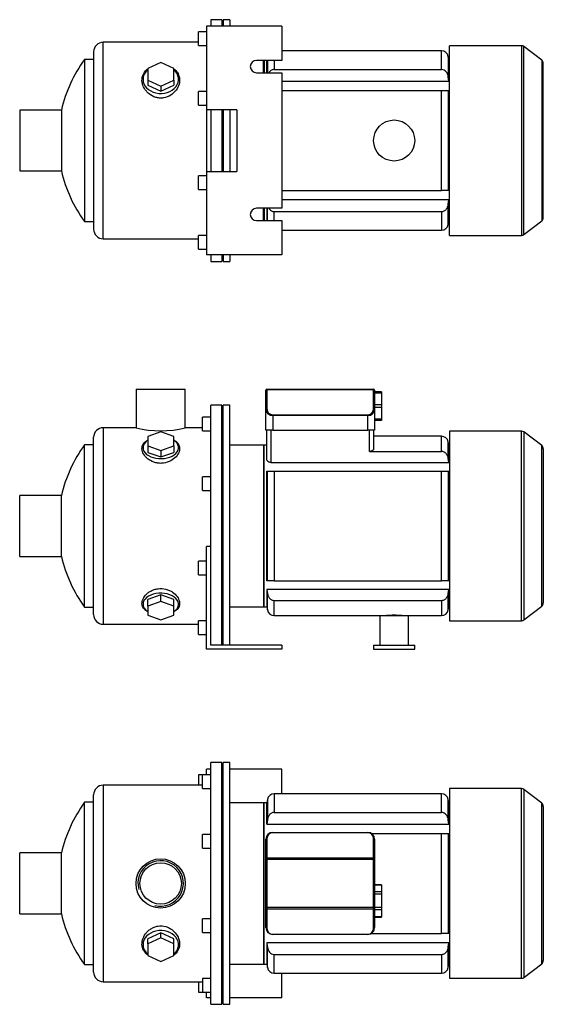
# Model space of a CAD drawing. Header units: millimetres. Extents: x 132 to 945, y 40 to 791.
# Tile 1 of 2: x 132 to 515, y 72 to 791. Entities that reach past the tile are written whole.
import ezdxf

# ---------------------------------------------------------------- set-up
doc = ezdxf.new("R2010")
doc.units = ezdxf.units.MM
for name, color, linetype in [('BASETTA_MEC_71_T', 7, 'Continuous'), ('CARCASSA_MEC_71-', 7, 'Continuous'), ('COPRIVENTOLA_MEC', 7, 'Continuous'), ('CORPO_MH_3-5_[2-', 7, 'Continuous'), ('FLANGIA_MOTORE_T', 7, 'Continuous'), ('PIEDINO_MEC_71_I', 7, 'Continuous'), ('STAFFA_3-5-9_INT', 7, 'Continuous'), ('螺栓_：_六角头_-_M20.0', 7, 'Continuous')]:
    doc.layers.add(name, color=color, linetype=linetype)

# ---------------------------------------------------------------- blocks, each defined once
blk = doc.blocks.new('SE')
at = {"layer": 'BASETTA_MEC_71_T', "color": 7, "linetype": 'Continuous'}
for p, q in [((316.8, 197.23), (386.3, 197.23)), ((316.8, 197.23), (316.8, 196.99)), ((386.3, 196.99), (316.8, 196.99)), ((386.3, 197.23), (386.3, 196.99)), ((311.8, 178.25), (311.8, 192.23)), ((312.6, 192.79), (312.6, 178.81)), ((390.5, 178.81), (390.5, 192.79)), ((391.3, 192.23), (391.3, 178.25)), ((311.8, 177.4), (311.8, 178.25)), ((311.8, 142.55), (311.8, 177.4)), ((312.6, 177.4), (311.8, 177.4)), ((312.6, 178.81), (390.5, 178.81)), ((312.6, 178.81), (312.6, 177.4)), ((390.5, 177.4), (312.6, 177.4)), ((312.6, 177.4), (312.6, 142.55)), ((390.5, 177.4), (390.5, 178.81)), ((390.5, 142.55), (390.5, 177.4)), ((391.3, 177.4), (390.5, 177.4)), ((391.3, 178.25), (391.3, 177.4)), ((391.3, 177.4), (391.3, 142.55)), ((311.8, 141.71), (311.8, 142.55)), ((312.6, 142.55), (311.8, 142.55)), ((311.8, 127.73), (311.8, 141.71)), ((312.6, 142.55), (390.5, 142.55)), ((312.6, 142.55), (312.6, 141.14)), ((390.5, 141.14), (312.6, 141.14)), ((312.6, 141.14), (312.6, 127.16)), ((390.5, 141.14), (390.5, 142.55)), ((391.3, 142.55), (390.5, 142.55)), ((390.5, 127.16), (390.5, 141.14)), ((391.3, 142.55), (391.3, 141.71)), ((391.3, 141.71), (391.3, 127.73)), ((316.8, 122.96), (386.3, 122.96)), ((316.8, 122.96), (316.8, 122.73)), ((386.3, 122.73), (316.8, 122.73)), ((386.3, 122.96), (386.3, 122.73))]:
    blk.add_line(p, q, dxfattribs=at)
for centre, radius, start, end in [((316.8, 192.23), 5, 90, 180), ((316.8, 192.79), 4.2, 90, 180), ((386.3, 192.23), 5, 0, 90), ((386.3, 192.79), 4.2, 0, 90), ((316.8, 127.73), 5, 180, 270), ((316.8, 127.16), 4.2, 180, 270), ((386.3, 127.73), 5, 270, 0), ((386.3, 127.16), 4.2, 270, 0)]:
    blk.add_arc(centre, radius, start, end, dxfattribs=at)
for centre, major_axis, start_param, end_param in [((312.6, 192.23), (-0.8, 0), 4.712389, 6.283185), ((390.5, 192.23), (0.8, 0), 0, 1.570796), ((312.6, 178.25), (0.8, 0), 1.570796, 3.141593), ((390.5, 178.25), (0.8, 0), 0, 1.570796), ((312.6, 141.71), (0.8, 0), 3.141593, 4.712389), ((390.5, 141.71), (0.8, 0), 4.712389, 6.283185), ((312.6, 127.73), (0.8, 0), 3.141593, 4.712389), ((390.5, 127.73), (-0.8, 0), 1.570796, 3.141593)]:
    blk.add_ellipse(centre, major_axis=major_axis, ratio=0.707107, start_param=start_param, end_param=end_param, dxfattribs=at)
at = {"layer": 'CARCASSA_MEC_71-', "color": 7, "linetype": 'Continuous'}
for p, q in [((317.89, 225.48), (317.89, 211.84)), ((440.2, 225.48), (317.89, 225.48)), ((440.2, 211.84), (440.2, 225.48)), ((310.05, 218.98), (310.05, 100.98)), ((312.55, 218.98), (310.05, 218.98)), ((312.96, 221.34), (312.55, 218.98)), ((312.55, 203.35), (312.55, 218.98)), ((312.96, 221.34), (312.96, 206.52)), ((445.13, 206.52), (445.13, 221.34)), ((445.55, 218.98), (445.13, 221.34)), ((445.55, 203.35), (445.55, 218.98)), ((446.05, 218.98), (445.55, 218.98)), ((317.89, 211.84), (440.2, 211.84)), ((312.96, 206.52), (312.55, 203.35)), ((312.55, 203.35), (445.55, 203.35)), ((445.55, 203.35), (445.13, 206.52)), ((388.93, 196.48), (440.2, 196.48)), ((440.2, 123.48), (440.2, 196.48)), ((440.2, 196.48), (445.13, 196.48)), ((445.13, 196.48), (445.55, 196.48)), ((445.13, 196.48), (445.13, 123.48)), ((445.55, 123.48), (445.55, 196.48)), ((388.93, 123.48), (440.2, 123.48)), ((445.13, 123.48), (440.2, 123.48)), ((445.55, 123.48), (445.13, 123.48)), ((445.55, 116.61), (312.55, 116.61)), ((312.55, 116.61), (312.55, 100.98)), ((445.13, 113.44), (445.55, 116.61)), ((445.55, 116.61), (445.55, 100.98)), ((312.96, 98.61), (312.96, 113.44)), ((317.89, 108.11), (440.2, 108.11)), ((317.89, 94.48), (317.89, 108.11)), ((440.2, 108.11), (440.2, 94.48)), ((445.13, 98.61), (445.13, 113.44)), ((310.05, 100.98), (312.55, 100.98)), ((312.55, 100.98), (312.96, 98.61)), ((445.13, 98.61), (445.55, 100.98)), ((445.55, 100.98), (446.05, 100.98)), ((317.89, 94.48), (440.2, 94.48))]:
    blk.add_line(p, q, dxfattribs=at)
for centre, start, end in [((317.89, 220.48), 90, 170), ((440.2, 220.48), 10, 90), ((317.89, 99.48), 190, 270), ((440.2, 99.48), 270, 350)]:
    blk.add_arc(centre, 5, start, end, dxfattribs=at)
for points, knots in [([(317.89, 211.84), (317.55, 211.84), (317.23, 211.8), (316.59, 211.64), (316.28, 211.52), (315.69, 211.22), (315.42, 211.03), (314.91, 210.61), (314.68, 210.37), (314.25, 209.87), (314.06, 209.59), (313.73, 209.03), (313.59, 208.73), (313.34, 208.13), (313.24, 207.81), (313.07, 207.17), (313.01, 206.85), (312.96, 206.52)], [0, 0, 0, 0, 0.125, 0.125, 0.25, 0.25, 0.375, 0.375, 0.5, 0.5, 0.625, 0.625, 0.75, 0.75, 0.875, 0.875, 1, 1, 1, 1]), ([(445.13, 206.52), (445.04, 207.17), (444.88, 207.81), (444.38, 209.03), (444.05, 209.61), (442.79, 211.13), (441.54, 211.84), (440.2, 211.84)], [0, 0, 0, 0, 0.25, 0.25, 0.5, 0.5, 1, 1, 1, 1]), ([(312.96, 113.44), (313.05, 112.78), (313.21, 112.14), (313.71, 110.92), (314.04, 110.34), (315.3, 108.82), (316.55, 108.11), (317.89, 108.11)], [0, 0, 0, 0, 0.25, 0.25, 0.5, 0.5, 1, 1, 1, 1]), ([(440.2, 108.11), (440.54, 108.11), (440.86, 108.15), (441.5, 108.31), (441.81, 108.43), (442.4, 108.74), (442.67, 108.92), (443.18, 109.34), (443.42, 109.58), (443.84, 110.08), (444.03, 110.36), (444.36, 110.93), (444.5, 111.22), (444.75, 111.83), (444.85, 112.14), (445.02, 112.78), (445.08, 113.11), (445.13, 113.44)], [0, 0, 0, 0, 0.125, 0.125, 0.25, 0.25, 0.375, 0.375, 0.5, 0.5, 0.625, 0.625, 0.75, 0.75, 0.875, 0.875, 1, 1, 1, 1])]:
    blk.add_open_spline(points, degree=3, knots=knots, dxfattribs=at)
blk.add_open_spline([(312.55, 116.61), (312.68, 115.55), (312.82, 114.49), (312.96, 113.44)], degree=3, dxfattribs=at)
at = {"layer": 'COPRIVENTOLA_MEC', "color": 7, "linetype": 'Continuous'}
for p, q in [((446.05, 229.23), (446.05, 90.73)), ((498.53, 229.23), (446.05, 229.23)), ((498.53, 90.73), (498.53, 229.23)), ((500.35, 228.61), (500.35, 91.35)), ((513.37, 218.62), (500.35, 228.61)), ((513.37, 101.34), (513.37, 218.62)), ((514.55, 216.24), (514.55, 103.72)), ((500.35, 91.35), (513.37, 101.34)), ((446.05, 90.73), (498.53, 90.73))]:
    blk.add_line(p, q, dxfattribs=at)
for centre, start, end in [((498.53, 226.23), 52.5, 90), ((511.55, 216.24), 0, 52.5), ((511.55, 103.72), 307.5, 0), ((498.53, 93.73), 270, 307.5)]:
    blk.add_arc(centre, 3, start, end, dxfattribs=at)
at = {"layer": 'CORPO_MH_3-5_[2-', "color": 7, "linetype": 'Continuous'}
for p, q in [((271.55, 71.73), (271.55, 248.23)), ((279.55, 248.23), (271.55, 248.23)), ((279.55, 71.73), (279.55, 248.23)), ((265.55, 229.35), (265.55, 239.35)), ((271.55, 239.35), (265.55, 239.35)), ((192.95, 231.73), (192.95, 88.23)), ((265.55, 231.73), (192.95, 231.73)), ((185.95, 95.23), (185.95, 224.73)), ((265.55, 229.35), (271.55, 229.35)), ((179.39, 100.73), (179.39, 219.23)), ((185.95, 219.23), (179.39, 219.23)), ((265.55, 185.78), (265.55, 195.78)), ((271.55, 195.78), (265.55, 195.78)), ((131.95, 137.73), (131.95, 182.23)), ((162.45, 182.23), (131.95, 182.23)), ((162.45, 137.73), (162.45, 182.23)), ((265.55, 185.78), (271.55, 185.78)), ((131.95, 137.73), (162.45, 137.73)), ((265.55, 124.17), (265.55, 134.17)), ((271.55, 134.17), (265.55, 134.17)), ((235.05, 123.98), (225.55, 119.66)), ((244.55, 119.66), (235.05, 123.98)), ((235.05, 120.29), (235.05, 123.98)), ((265.55, 124.17), (271.55, 124.17)), ((235.05, 120.29), (225.55, 115.97)), ((225.55, 115.97), (225.55, 119.66)), ((225.55, 115.97), (225.55, 107.32)), ((244.55, 115.97), (235.05, 120.29)), ((244.55, 115.97), (244.55, 119.66)), ((244.55, 107.32), (244.55, 115.97)), ((179.39, 100.73), (185.95, 100.73)), ((225.55, 107.32), (235.05, 103)), ((235.05, 103), (244.55, 107.32)), ((192.95, 88.23), (265.55, 88.23)), ((265.55, 90.6), (265.55, 80.6)), ((271.55, 90.6), (265.55, 90.6)), ((265.55, 80.6), (271.55, 80.6)), ((271.55, 71.73), (279.55, 71.73))]:
    blk.add_line(p, q, dxfattribs=at)
for radius in [18, 15.15]:
    blk.add_circle((234.95, 159.98), radius, dxfattribs=at)
for centre, radius, start, end in [((192.95, 224.73), 7, 90, 180), ((259.95, 159.98), 100, 143.66538, 167.14409), ((234.95, 159.98), 16.62, 255, 195), ((259.95, 159.98), 100, 192.85591, 216.33462), ((192.95, 95.23), 7, 180, 270)]:
    blk.add_arc(centre, radius, start, end, dxfattribs=at)
for start_param, end_param in [(2.390244, 6.283185), (0, 0.751348)]:
    blk.add_ellipse((235.05, 115.34), major_axis=(-13, 0), ratio=0.788011, start_param=start_param, end_param=end_param, dxfattribs=at)
blk.add_open_spline([(225.54, 107.59), (225.18, 107.86), (224.84, 108.14), (223.96, 108.97), (223.46, 109.55), (222.18, 111.41), (221.64, 112.78), (221.19, 115.73), (221.29, 117.25), (222.13, 120.33), (222.86, 121.82), (224.41, 123.91), (224.99, 124.57), (226.29, 125.78), (227.01, 126.35), (228.57, 127.34), (229.4, 127.76), (231.15, 128.43), (232.08, 128.69), (234.91, 129.13), (236.88, 129), (239.61, 128.21), (240.5, 127.85), (242.15, 126.97), (242.92, 126.46), (245.05, 124.74), (246.21, 123.38), (247.91, 120.47), (248.46, 118.91), (248.9, 115.86), (248.8, 114.34), (247.97, 111.53), (247.22, 110.21), (245.72, 108.55), (245.17, 108.06), (244.57, 107.6)], degree=3, knots=[0.1389216, 0.1389216, 0.1389216, 0.1389216, 0.15625, 0.15625, 0.1875, 0.1875, 0.25, 0.25, 0.3125, 0.3125, 0.375, 0.375, 0.40625, 0.40625, 0.4375, 0.4375, 0.46875, 0.46875, 0.5, 0.5, 0.5625, 0.5625, 0.59375, 0.59375, 0.625, 0.625, 0.6875, 0.6875, 0.75, 0.75, 0.8125, 0.8125, 0.875, 0.875, 0.9041554, 0.9041554, 0.9041554, 0.9041554], dxfattribs=at)
at = {"layer": 'FLANGIA_MOTORE_T', "color": 7, "linetype": 'Continuous'}
for p, q in [((280.55, 246.73), (279.55, 246.73)), ((280.55, 71.73), (280.55, 248.23)), ((285.55, 248.23), (280.55, 248.23)), ((285.55, 71.73), (285.55, 248.23)), ((310.55, 218.98), (285.55, 218.98)), ((310.55, 100.98), (310.55, 218.98)), ((285.55, 100.98), (310.55, 100.98)), ((279.55, 73.23), (280.55, 73.23)), ((280.55, 71.73), (285.55, 71.73))]:
    blk.add_line(p, q, dxfattribs=at)
at = {"layer": 'STAFFA_3-5-9_INT', "color": 7, "linetype": 'Continuous'}
for p, q in [((262.55, 239.35), (262.55, 231.73)), ((265.55, 239.35), (262.55, 239.35)), ((271.55, 243.48), (268.55, 243.48)), ((268.55, 239.35), (268.55, 243.48)), ((323.55, 243.48), (285.55, 243.48)), ((323.55, 225.48), (323.55, 243.48)), ((323.55, 76.48), (323.55, 94.48)), ((262.55, 88.23), (262.55, 80.6)), ((262.55, 80.6), (265.55, 80.6)), ((268.55, 76.48), (268.55, 80.6)), ((271.55, 76.48), (268.55, 76.48)), ((323.55, 76.48), (285.55, 76.48))]:
    blk.add_line(p, q, dxfattribs=at)
at = {"layer": '螺栓_：_六角头_-_M20.0', "color": 7, "linetype": 'Continuous'}
for p, q in [((396.3, 159.05), (391.3, 159.05)), ((396.3, 158.79), (391.3, 158.79)), ((396.3, 159.05), (396.3, 158.79)), ((396.3, 158.79), (396.3, 153.88)), ((396.3, 153.88), (391.3, 153.88)), ((396.3, 152.15), (391.3, 152.15)), ((396.3, 153.88), (396.3, 152.15)), ((396.3, 152.15), (396.3, 142.33)), ((396.3, 142.33), (391.3, 142.33)), ((396.3, 140.6), (391.3, 140.6)), ((396.3, 142.33), (396.3, 140.6)), ((396.3, 140.6), (396.3, 135.69)), ((396.3, 135.69), (391.3, 135.69)), ((391.3, 135.42), (396.3, 135.42)), ((396.3, 135.69), (396.3, 135.42))]:
    blk.add_line(p, q, dxfattribs=at)
blk = doc.blocks.new('SE1')
at = {"layer": 'BASETTA_MEC_71_T', "color": 7, "linetype": 'Continuous'}
for p, q in [((311.8, 519.92), (311.8, 520.27)), ((311.8, 505.94), (311.8, 519.92)), ((312.6, 521.07), (390.5, 521.07)), ((312.6, 521.07), (312.6, 520.49)), ((390.5, 520.49), (312.6, 520.49)), ((312.6, 520.49), (312.6, 506.51)), ((390.5, 520.49), (390.5, 521.07)), ((390.5, 506.51), (390.5, 520.49)), ((391.3, 520.27), (391.3, 519.92)), ((391.3, 519.92), (391.3, 505.94)), ((311.8, 491.07), (311.8, 505.94)), ((391.3, 505.94), (391.3, 491.07)), ((316.8, 502.31), (386.3, 502.31)), ((316.8, 502.31), (316.8, 501.74)), ((316.8, 501.74), (316.8, 491.07)), ((386.3, 501.74), (316.8, 501.74)), ((386.3, 502.31), (386.3, 501.74)), ((386.3, 491.07), (386.3, 501.74)), ((316.8, 491.07), (311.8, 491.07)), ((316.8, 491.07), (386.3, 491.07)), ((391.3, 491.07), (386.3, 491.07))]:
    blk.add_line(p, q, dxfattribs=at)
for centre, radius, start, end in [((312.6, 520.27), 0.8, 90, 180), ((390.5, 520.27), 0.8, 0, 90), ((316.8, 506.51), 4.2, 180, 270), ((386.3, 506.51), 4.2, 270, 0)]:
    blk.add_arc(centre, radius, start, end, dxfattribs=at)
for centre, major_axis, ratio, start_param, end_param in [((312.6, 519.92), (0.8, 0), 0.707107, 1.570796, 3.141593), ((390.5, 519.92), (0.8, 0), 0.707107, 0, 1.570796), ((312.6, 505.94), (0.8, 0), 0.707107, 1.570796, 3.141593), ((316.8, 505.94), (5, 0), 0.84, 3.141593, 4.712389), ((386.3, 505.94), (5, 0), 0.84, 4.712389, 6.283185), ((390.5, 505.94), (-0.8, 0), 0.707107, 3.141593, 4.712389)]:
    blk.add_ellipse(centre, major_axis=major_axis, ratio=ratio, start_param=start_param, end_param=end_param, dxfattribs=at)
at = {"layer": 'CARCASSA_MEC_71-', "color": 7, "linetype": 'Continuous'}
for p, q in [((312.55, 469.64), (312.55, 491.07)), ((315.55, 491.07), (315.55, 467.43)), ((387.55, 475.46), (387.55, 491.07)), ((390.55, 491.07), (390.55, 477.36)), ((440.2, 486.57), (390.55, 486.57)), ((440.2, 475.46), (440.2, 486.57)), ((445.13, 470.41), (445.13, 482.44)), ((445.55, 480.07), (445.13, 482.44)), ((310.05, 480.07), (310.05, 362.07)), ((312.55, 480.07), (310.05, 480.07)), ((387.55, 475.46), (440.2, 475.46)), ((445.55, 467.43), (445.55, 480.07)), ((446.05, 480.07), (445.55, 480.07)), ((315.55, 467.43), (445.55, 467.43)), ((445.55, 467.43), (445.13, 470.41)), ((312.55, 381.07), (312.55, 461.07)), ((312.55, 461.07), (312.96, 461.07)), ((312.96, 381.07), (312.96, 461.07)), ((312.96, 461.07), (317.89, 461.07)), ((317.89, 461.07), (440.2, 461.07)), ((317.89, 461.07), (317.89, 381.07)), ((440.2, 381.07), (440.2, 461.07)), ((440.2, 461.07), (445.13, 461.07)), ((445.13, 461.07), (445.55, 461.07)), ((445.13, 461.07), (445.13, 381.07)), ((445.55, 381.07), (445.55, 461.07)), ((312.96, 381.07), (312.55, 381.07)), ((445.55, 374.72), (312.55, 374.72)), ((312.55, 374.72), (312.55, 362.07)), ((312.55, 374.72), (312.96, 371.74)), ((317.89, 381.07), (312.96, 381.07)), ((317.89, 381.07), (440.2, 381.07)), ((445.13, 381.07), (440.2, 381.07)), ((445.55, 381.07), (445.13, 381.07)), ((445.13, 371.74), (445.55, 374.72)), ((445.55, 374.72), (445.55, 362.07)), ((312.96, 359.7), (312.96, 371.74)), ((445.13, 359.7), (445.13, 371.74)), ((310.05, 362.07), (312.55, 362.07)), ((312.55, 362.07), (312.96, 359.7)), ((317.89, 366.68), (440.2, 366.68)), ((317.89, 355.57), (317.89, 366.68)), ((440.2, 366.68), (440.2, 355.57)), ((445.13, 359.7), (445.55, 362.07)), ((445.55, 362.07), (446.05, 362.07)), ((317.89, 355.57), (395.05, 355.57)), ((416.05, 355.57), (440.2, 355.57))]:
    blk.add_line(p, q, dxfattribs=at)
for centre, radius, start, end in [((440.2, 481.57), 5, 10, 90), ((317.89, 360.57), 5, 190, 270), ((440.2, 360.57), 5, 270, 350), ((405.55, 290.29), 65.52, 85.18444, 94.81556)]:
    blk.add_arc(centre, radius, start, end, dxfattribs=at)
for points, knots in [([(390.55, 477.36), (390.55, 477.14), (390.48, 476.92), (390.28, 476.6), (390.2, 476.49), (390, 476.29), (389.88, 476.19), (389.62, 476.01), (389.47, 475.92), (389.15, 475.76), (388.97, 475.7), (388.59, 475.58), (388.39, 475.54), (387.98, 475.48), (387.76, 475.46), (387.55, 475.46)], [0, 0, 0, 0, 0.25, 0.25, 0.375, 0.375, 0.5, 0.5, 0.625, 0.625, 0.75, 0.75, 0.875, 0.875, 1, 1, 1, 1]), ([(445.13, 470.41), (445.04, 471.05), (444.87, 471.66), (444.49, 472.54), (444.34, 472.83), (443.99, 473.37), (443.8, 473.63), (443.37, 474.1), (443.14, 474.33), (442.63, 474.72), (442.36, 474.89), (441.78, 475.16), (441.47, 475.28), (440.85, 475.42), (440.53, 475.46), (440.2, 475.46)], [0, 0, 0, 0, 0.25, 0.25, 0.375, 0.375, 0.5, 0.5, 0.625, 0.625, 0.75, 0.75, 0.875, 0.875, 1, 1, 1, 1]), ([(315.55, 467.43), (315.32, 467.43), (315.11, 467.45), (314.68, 467.52), (314.48, 467.58), (314.1, 467.71), (313.92, 467.79), (313.6, 467.98), (313.45, 468.08), (313.19, 468.3), (313.08, 468.41), (312.89, 468.64), (312.81, 468.77), (312.61, 469.14), (312.55, 469.39), (312.55, 469.64)], [0, 0, 0, 0, 0.125, 0.125, 0.25, 0.25, 0.375, 0.375, 0.5, 0.5, 0.625, 0.625, 0.75, 0.75, 1, 1, 1, 1]), ([(312.96, 371.74), (313.05, 371.1), (313.22, 370.49), (313.6, 369.61), (313.76, 369.32), (314.1, 368.78), (314.29, 368.52), (314.72, 368.04), (314.96, 367.82), (315.46, 367.43), (315.73, 367.26), (316.31, 366.98), (316.62, 366.87), (317.24, 366.72), (317.56, 366.68), (317.89, 366.68)], [0, 0, 0, 0, 0.25, 0.25, 0.375, 0.375, 0.5, 0.5, 0.625, 0.625, 0.75, 0.75, 0.875, 0.875, 1, 1, 1, 1]), ([(440.2, 366.68), (440.53, 366.68), (440.84, 366.72), (441.47, 366.87), (441.77, 366.98), (442.35, 367.26), (442.62, 367.42), (443.13, 367.82), (443.37, 368.04), (443.8, 368.51), (443.99, 368.77), (444.33, 369.31), (444.48, 369.6), (444.74, 370.18), (444.85, 370.49), (445.02, 371.11), (445.08, 371.42), (445.13, 371.74)], [0, 0, 0, 0, 0.125, 0.125, 0.25, 0.25, 0.375, 0.375, 0.5, 0.5, 0.625, 0.625, 0.75, 0.75, 0.875, 0.875, 1, 1, 1, 1])]:
    blk.add_open_spline(points, degree=3, knots=knots, dxfattribs=at)
at = {"layer": 'COPRIVENTOLA_MEC', "color": 7, "linetype": 'Continuous'}
for p, q in [((446.05, 490.32), (446.05, 351.82)), ((498.53, 490.32), (446.05, 490.32)), ((498.53, 351.82), (498.53, 490.32)), ((500.35, 489.7), (500.35, 352.44)), ((513.37, 479.71), (500.35, 489.7)), ((513.37, 362.43), (513.37, 479.71)), ((514.55, 477.33), (514.55, 364.81)), ((500.35, 352.44), (513.37, 362.43)), ((446.05, 351.82), (498.53, 351.82))]:
    blk.add_line(p, q, dxfattribs=at)
for centre, start, end in [((498.53, 487.32), 52.5, 90), ((511.55, 477.33), 0, 52.5), ((511.55, 364.81), 307.5, 0), ((498.53, 354.82), 270, 307.5)]:
    blk.add_arc(centre, 3, start, end, dxfattribs=at)
at = {"layer": 'CORPO_MH_3-5_[2-', "color": 7, "linetype": 'Continuous'}
for p, q in [((216.95, 521.07), (252.95, 521.07)), ((216.95, 521.07), (216.95, 492.82)), ((252.95, 492.82), (252.95, 521.07)), ((271.55, 392.51), (271.55, 509.32)), ((279.55, 509.32), (271.55, 509.32)), ((279.55, 334.07), (279.55, 509.32)), ((265.55, 490.44), (265.55, 500.44)), ((271.55, 500.44), (265.55, 500.44)), ((192.95, 492.82), (192.95, 349.32)), ((216.98, 492.82), (192.95, 492.82)), ((235.05, 489.68), (225.55, 486.31)), ((244.55, 486.31), (235.05, 489.68)), ((265.55, 492.82), (252.95, 492.82)), ((265.55, 490.44), (271.55, 490.44)), ((185.95, 356.32), (185.95, 485.82)), ((225.55, 486.31), (225.55, 479.55)), ((244.55, 479.55), (244.55, 486.31)), ((179.39, 361.82), (179.39, 480.32)), ((185.95, 480.32), (179.39, 480.32)), ((225.55, 479.55), (225.55, 474.83)), ((225.55, 479.55), (235.05, 476.18)), ((225.55, 474.83), (235.05, 471.45)), ((235.05, 476.18), (244.55, 479.55)), ((235.05, 476.18), (235.05, 471.45)), ((235.05, 471.45), (244.55, 474.83)), ((244.55, 479.55), (244.55, 474.83)), ((265.55, 446.88), (265.55, 456.88)), ((271.55, 456.88), (265.55, 456.88)), ((265.55, 446.88), (271.55, 446.88)), ((131.95, 398.82), (131.95, 443.32)), ((162.45, 443.32), (131.95, 443.32)), ((162.45, 398.82), (162.45, 443.32)), ((131.95, 398.82), (162.45, 398.82)), ((235.05, 370.7), (225.55, 367.32)), ((225.55, 362.59), (225.55, 367.32)), ((244.55, 367.32), (235.05, 370.7)), ((235.05, 365.97), (235.05, 370.7)), ((244.55, 362.59), (244.55, 367.32)), ((179.39, 361.82), (185.95, 361.82)), ((235.05, 365.97), (225.55, 362.59)), ((225.55, 362.59), (225.55, 355.84)), ((244.55, 362.59), (235.05, 365.97)), ((244.55, 355.84), (244.55, 362.59)), ((225.55, 355.84), (235.05, 352.46)), ((235.05, 352.46), (244.55, 355.84)), ((192.95, 349.32), (262.55, 349.32))]:
    blk.add_line(p, q, dxfattribs=at)
for centre, radius, start, end in [((192.95, 485.82), 7, 90, 180), ((234.95, 562.3), 71.77, 255.4749, 284.5251), ((259.95, 421.07), 100, 143.66538, 167.14409), ((259.95, 421.07), 100, 192.85591, 216.33462), ((192.95, 356.32), 7, 180, 270)]:
    blk.add_arc(centre, radius, start, end, dxfattribs=at)
for centre, start_param, end_param in [((235.05, 478.2), 0, 3.892941), ((235.05, 478.2), 5.531837, 6.283185), ((235.05, 363.94), 2.390244, 6.283185), ((235.05, 363.94), 0, 0.751348)]:
    blk.add_ellipse(centre, major_axis=(-13, 0), ratio=0.615661, start_param=start_param, end_param=end_param, dxfattribs=at)
for points, knots in [([(237.03, 466.92), (236.07, 466.8), (235.12, 466.76), (233.23, 466.87), (232.27, 467.02), (229.54, 467.7), (227.86, 468.47), (225.74, 469.91), (225.09, 470.44), (223.96, 471.54), (223.46, 472.12), (222.18, 473.91), (221.64, 475.15), (221.19, 477.59), (221.29, 478.75), (222.13, 480.9), (222.86, 481.86), (224.38, 483.08), (224.92, 483.44), (225.52, 483.76)], [0, 0, 0, 0, 0.03125, 0.03125, 0.0625, 0.0625, 0.125, 0.125, 0.15625, 0.15625, 0.1875, 0.1875, 0.25, 0.25, 0.3125, 0.3125, 0.375, 0.375, 0.4043708, 0.4043708, 0.4043708, 0.4043708]), ([(244.57, 483.75), (245.57, 483.22), (246.4, 482.6), (247.91, 480.99), (248.46, 479.94), (248.9, 477.69), (248.8, 476.47), (247.97, 474.03), (247.22, 472.78), (245.17, 470.5), (243.84, 469.44), (240.74, 467.78), (238.93, 467.17), (237.03, 466.92)], [0.6394434, 0.6394434, 0.6394434, 0.6394434, 0.6875, 0.6875, 0.75, 0.75, 0.8125, 0.8125, 0.875, 0.875, 0.9375, 0.9375, 1, 1, 1, 1]), ([(225.54, 358.38), (225.18, 358.57), (224.84, 358.77), (223.96, 359.37), (223.46, 359.79), (222.18, 361.16), (221.64, 362.19), (221.19, 364.47), (221.29, 365.66), (222.13, 368.13), (222.86, 369.35), (224.41, 371.07), (224.99, 371.62), (226.29, 372.63), (227.01, 373.11), (228.57, 373.95), (229.4, 374.3), (231.15, 374.88), (232.08, 375.09), (234.91, 375.47), (236.88, 375.36), (239.61, 374.69), (240.5, 374.38), (242.15, 373.64), (242.92, 373.21), (245.05, 371.76), (246.21, 370.62), (247.91, 368.24), (248.46, 366.99), (248.9, 364.57), (248.8, 363.39), (247.97, 361.25), (247.22, 360.27), (245.72, 359.07), (245.17, 358.71), (244.57, 358.39)], [0.1389216, 0.1389216, 0.1389216, 0.1389216, 0.15625, 0.15625, 0.1875, 0.1875, 0.25, 0.25, 0.3125, 0.3125, 0.375, 0.375, 0.40625, 0.40625, 0.4375, 0.4375, 0.46875, 0.46875, 0.5, 0.5, 0.5625, 0.5625, 0.59375, 0.59375, 0.625, 0.625, 0.6875, 0.6875, 0.75, 0.75, 0.8125, 0.8125, 0.875, 0.875, 0.9041554, 0.9041554, 0.9041554, 0.9041554])]:
    blk.add_open_spline(points, degree=3, knots=knots, dxfattribs=at)
at = {"layer": 'FLANGIA_MOTORE_T', "color": 7, "linetype": 'Continuous'}
for p, q in [((280.55, 507.82), (279.55, 507.82)), ((280.55, 334.07), (280.55, 509.32)), ((285.55, 509.32), (280.55, 509.32)), ((285.55, 334.07), (285.55, 509.32)), ((310.55, 480.07), (285.55, 480.07)), ((310.55, 362.07), (310.55, 480.07)), ((285.55, 362.07), (310.55, 362.07)), ((279.55, 334.32), (280.55, 334.32))]:
    blk.add_line(p, q, dxfattribs=at)
at = {"layer": 'PIEDINO_MEC_71_I', "color": 7, "linetype": 'Continuous'}
for p, q in [((395.05, 355.57), (416.05, 355.57)), ((395.05, 355.57), (395.05, 334.07)), ((416.05, 334.07), (416.05, 355.57)), ((390.55, 334.07), (420.55, 334.07)), ((390.55, 334.07), (390.55, 331.07)), ((390.55, 331.07), (420.55, 331.07)), ((420.55, 331.07), (420.55, 334.07))]:
    blk.add_line(p, q, dxfattribs=at)
at = {"layer": 'STAFFA_3-5-9_INT', "color": 7, "linetype": 'Continuous'}
for p, q in [((268.55, 331.07), (268.55, 406.07)), ((271.55, 406.07), (268.55, 406.07)), ((262.55, 385.27), (262.55, 395.27)), ((268.55, 395.27), (262.55, 395.27)), ((271.55, 334.07), (271.55, 392.51)), ((262.55, 385.27), (268.55, 385.27)), ((262.55, 341.7), (262.55, 351.7)), ((268.55, 351.7), (262.55, 351.7)), ((262.55, 341.7), (268.55, 341.7)), ((323.55, 331.07), (268.55, 331.07)), ((323.55, 334.07), (271.55, 334.07)), ((323.55, 334.07), (323.55, 331.07))]:
    blk.add_line(p, q, dxfattribs=at)
at = {"layer": '螺栓_：_六角头_-_M20.0', "color": 7, "linetype": 'Continuous'}
for p, q in [((396.3, 519.07), (391.3, 519.07)), ((396.3, 518.07), (391.3, 518.07)), ((396.3, 519.07), (396.3, 518.07)), ((396.3, 518.07), (396.3, 509.57)), ((396.3, 509.57), (391.3, 509.57)), ((396.3, 507.57), (391.3, 507.57)), ((396.3, 509.57), (396.3, 507.57)), ((396.3, 507.57), (396.3, 499.07)), ((396.3, 499.07), (391.3, 499.07)), ((396.3, 498.07), (391.3, 498.07)), ((396.3, 499.07), (396.3, 498.07))]:
    blk.add_line(p, q, dxfattribs=at)
blk = doc.blocks.new('SE2')
at = {"layer": 'CARCASSA_MEC_71-', "color": 7, "linetype": 'Continuous'}
for p, q in [((440.2, 768.04), (323.55, 768.04)), ((440.2, 754.4), (440.2, 768.04)), ((445.13, 763.9), (445.13, 749.08)), ((445.55, 761.54), (445.13, 763.9)), ((310.05, 752.04), (310.05, 761.04)), ((312.55, 752.04), (312.55, 761.04)), ((312.96, 761.04), (312.96, 752.04)), ((317.89, 761.04), (317.89, 754.4)), ((445.55, 745.91), (445.55, 761.54)), ((446.05, 761.54), (445.55, 761.54)), ((317.89, 754.4), (440.2, 754.4)), ((445.55, 745.91), (445.13, 749.08)), ((323.55, 745.91), (445.55, 745.91)), ((323.55, 739.04), (440.2, 739.04)), ((440.2, 666.04), (440.2, 739.04)), ((440.2, 739.04), (445.13, 739.04)), ((445.13, 739.04), (445.55, 739.04)), ((445.13, 739.04), (445.13, 666.04)), ((445.55, 666.04), (445.55, 739.04)), ((323.55, 666.04), (440.2, 666.04)), ((445.13, 666.04), (440.2, 666.04)), ((445.55, 666.04), (445.13, 666.04)), ((445.55, 659.17), (323.55, 659.17)), ((445.13, 656), (445.55, 659.17)), ((445.13, 641.17), (445.13, 656)), ((445.55, 659.17), (445.55, 643.54)), ((310.05, 644.04), (310.05, 653.04)), ((312.55, 653.04), (312.55, 644.04)), ((312.96, 644.04), (312.96, 653.04)), ((317.89, 650.67), (440.2, 650.67)), ((317.89, 644.04), (317.89, 650.67)), ((440.2, 650.67), (440.2, 637.04)), ((445.13, 641.17), (445.55, 643.54)), ((445.55, 643.54), (446.05, 643.54)), ((323.55, 637.04), (440.2, 637.04))]:
    blk.add_line(p, q, dxfattribs=at)
for centre, start, end in [((440.2, 763.04), 10, 90), ((440.2, 642.04), 270, 350)]:
    blk.add_arc(centre, 5, start, end, dxfattribs=at)
for points, knots in [([(317.89, 754.4), (317.55, 754.4), (317.23, 754.36), (316.59, 754.2), (316.28, 754.08), (315.69, 753.78), (315.42, 753.59), (314.91, 753.17), (314.68, 752.94), (314.3, 752.48), (314.14, 752.27), (314, 752.05)], [0, 0, 0, 0, 0.125, 0.125, 0.25, 0.25, 0.375, 0.375, 0.5, 0.5, 0.5987405, 0.5987405, 0.5987405, 0.5987405]), ([(445.13, 749.08), (445.04, 749.73), (444.88, 750.37), (444.38, 751.59), (444.05, 752.17), (442.79, 753.69), (441.54, 754.4), (440.2, 754.4)], [0, 0, 0, 0, 0.25, 0.25, 0.5, 0.5, 1, 1, 1, 1]), ([(440.2, 650.67), (440.54, 650.67), (440.86, 650.71), (441.5, 650.87), (441.81, 650.99), (442.4, 651.3), (442.67, 651.48), (443.18, 651.9), (443.42, 652.14), (443.84, 652.64), (444.03, 652.92), (444.36, 653.49), (444.5, 653.78), (444.75, 654.39), (444.85, 654.7), (445.02, 655.34), (445.08, 655.67), (445.13, 656)], [0, 0, 0, 0, 0.125, 0.125, 0.25, 0.25, 0.375, 0.375, 0.5, 0.5, 0.625, 0.625, 0.75, 0.75, 0.875, 0.875, 1, 1, 1, 1]), ([(314, 653.03), (314.14, 652.81), (314.29, 652.6), (315.3, 651.38), (316.55, 650.67), (317.89, 650.67)], [0.4012807, 0.4012807, 0.4012807, 0.4012807, 0.5, 0.5, 1, 1, 1, 1])]:
    blk.add_open_spline(points, degree=3, knots=knots, dxfattribs=at)
at = {"layer": 'COPRIVENTOLA_MEC', "color": 7, "linetype": 'Continuous'}
for p, q in [((446.05, 633.29), (446.05, 771.79)), ((498.53, 771.79), (446.05, 771.79)), ((498.53, 771.79), (498.53, 633.29)), ((500.35, 633.91), (500.35, 771.17)), ((513.37, 761.18), (500.35, 771.17)), ((513.37, 761.18), (513.37, 643.9)), ((514.55, 646.28), (514.55, 758.8)), ((500.35, 633.91), (513.37, 643.9)), ((446.05, 633.29), (498.53, 633.29))]:
    blk.add_line(p, q, dxfattribs=at)
for centre, start, end in [((498.53, 768.79), 52.5, 90), ((511.55, 758.8), 0, 52.5), ((511.55, 646.28), 307.5, 0), ((498.53, 636.29), 270, 307.5)]:
    blk.add_arc(centre, 3, start, end, dxfattribs=at)
at = {"layer": 'CORPO_MH_3-5_[2-', "color": 7, "linetype": 'Continuous'}
for p, q in [((271.55, 790.79), (271.55, 786.04)), ((279.55, 790.79), (271.55, 790.79)), ((279.55, 790.79), (279.55, 786.04)), ((192.95, 630.79), (192.95, 774.29)), ((262.55, 774.29), (192.95, 774.29)), ((185.95, 767.29), (185.95, 637.79)), ((179.39, 761.79), (179.39, 643.29)), ((185.95, 761.79), (179.39, 761.79)), ((235.05, 759.51), (225.55, 755.19)), ((225.55, 755.19), (225.55, 746.54)), ((244.55, 755.19), (235.05, 759.51)), ((244.55, 746.54), (244.55, 755.19)), ((225.55, 746.54), (225.55, 742.85)), ((225.55, 746.54), (235.05, 742.22)), ((225.55, 742.85), (235.05, 738.53)), ((235.05, 742.22), (244.55, 746.54)), ((235.05, 738.53), (244.55, 742.85)), ((235.05, 742.22), (235.05, 738.53)), ((244.55, 746.54), (244.55, 742.85)), ((131.95, 724.79), (131.95, 680.29)), ((162.45, 724.79), (131.95, 724.79)), ((162.45, 724.79), (162.45, 680.29)), ((271.55, 725.04), (271.55, 680.04)), ((279.55, 725.04), (279.55, 680.04)), ((131.95, 680.29), (162.45, 680.29)), ((179.39, 643.29), (185.95, 643.29)), ((192.95, 630.79), (262.55, 630.79)), ((271.55, 619.04), (271.55, 614.29)), ((279.55, 619.04), (279.55, 614.29)), ((271.55, 614.29), (279.55, 614.29))]:
    blk.add_line(p, q, dxfattribs=at)
for centre, radius, start, end in [((192.95, 767.29), 7, 90, 180), ((259.95, 702.54), 100, 143.66538, 167.14409), ((259.95, 702.54), 100, 192.85591, 216.33462), ((192.95, 637.79), 7, 180, 270)]:
    blk.add_arc(centre, radius, start, end, dxfattribs=at)
for start_param, end_param in [(0, 3.892941), (5.531837, 6.283185)]:
    blk.add_ellipse((235.05, 747.17), major_axis=(-13, 0), ratio=0.788011, start_param=start_param, end_param=end_param, dxfattribs=at)
for points, knots in [([(237.03, 733.67), (236.07, 733.52), (235.12, 733.48), (233.23, 733.61), (232.27, 733.78), (229.54, 734.58), (227.86, 735.49), (225.74, 737.2), (225.09, 737.84), (223.96, 739.17), (223.46, 739.87), (222.18, 742.06), (221.64, 743.59), (221.19, 746.67), (221.29, 748.16), (222.13, 751), (222.86, 752.29), (224.38, 753.97), (224.92, 754.46), (225.52, 754.91)], [0, 0, 0, 0, 0.03125, 0.03125, 0.0625, 0.0625, 0.125, 0.125, 0.15625, 0.15625, 0.1875, 0.1875, 0.25, 0.25, 0.3125, 0.3125, 0.375, 0.375, 0.4043708, 0.4043708, 0.4043708, 0.4043708]), ([(244.57, 754.91), (245.57, 754.16), (246.4, 753.3), (247.91, 751.12), (248.46, 749.72), (248.9, 746.8), (248.8, 745.24), (247.97, 742.2), (247.22, 740.67), (245.17, 737.91), (243.84, 736.64), (240.74, 734.68), (238.93, 733.96), (237.03, 733.67)], [0.6394434, 0.6394434, 0.6394434, 0.6394434, 0.6875, 0.6875, 0.75, 0.75, 0.8125, 0.8125, 0.875, 0.875, 0.9375, 0.9375, 1, 1, 1, 1])]:
    blk.add_open_spline(points, degree=3, knots=knots, dxfattribs=at)
at = {"layer": 'FLANGIA_MOTORE_T', "color": 7, "linetype": 'Continuous'}
for p, q in [((280.55, 789.29), (279.55, 789.29)), ((280.55, 790.79), (280.55, 786.04)), ((285.55, 790.79), (280.55, 790.79)), ((285.55, 790.79), (285.55, 786.04)), ((310.55, 761.04), (310.55, 752.04)), ((280.55, 725.04), (280.55, 680.04)), ((285.55, 725.04), (285.55, 680.04)), ((310.55, 653.04), (310.55, 644.04)), ((280.55, 619.04), (280.55, 614.29)), ((285.55, 619.04), (285.55, 614.29)), ((279.55, 615.79), (280.55, 615.79)), ((280.55, 614.29), (285.55, 614.29))]:
    blk.add_line(p, q, dxfattribs=at)
at = {"layer": 'PIEDINO_MEC_71_I', "color": 7, "linetype": 'Continuous'}
blk.add_circle((405.55, 702.54), 15, dxfattribs=at)
at = {"layer": 'STAFFA_3-5-9_INT', "color": 7, "linetype": 'Continuous'}
for p, q in [((323.55, 786.04), (268.55, 786.04)), ((268.55, 786.04), (268.55, 725.04)), ((323.55, 786.04), (323.55, 761.04)), ((262.55, 771.91), (262.55, 781.91)), ((268.55, 781.91), (262.55, 781.91)), ((262.55, 771.91), (268.55, 771.91)), ((323.55, 761.04), (304.95, 761.04)), ((304.95, 752.04), (323.55, 752.04)), ((323.55, 752.04), (323.55, 653.04)), ((262.55, 728.34), (262.55, 738.34)), ((268.55, 738.34), (262.55, 738.34)), ((262.55, 728.34), (268.55, 728.34)), ((268.55, 725.04), (268.55, 680.04)), ((290.55, 725.04), (268.55, 725.04)), ((290.55, 725.04), (290.55, 680.04)), ((262.55, 666.73), (262.55, 676.73)), ((268.55, 676.73), (262.55, 676.73)), ((268.55, 680.04), (268.55, 619.04)), ((268.55, 680.04), (290.55, 680.04)), ((262.55, 666.73), (268.55, 666.73)), ((323.55, 653.04), (304.95, 653.04)), ((304.95, 644.04), (323.55, 644.04)), ((323.55, 644.04), (323.55, 619.04)), ((262.55, 623.16), (262.55, 633.16)), ((268.55, 633.16), (262.55, 633.16)), ((262.55, 623.16), (268.55, 623.16)), ((323.55, 619.04), (268.55, 619.04))]:
    blk.add_line(p, q, dxfattribs=at)
for centre in [(304.95, 756.54), (304.95, 648.54)]:
    blk.add_arc(centre, 4.5, 90, 270, dxfattribs=at)

msp = doc.modelspace()

# ---------------------------------------------------------------- block references
for name in ['SE2', 'SE1', 'SE']:
    msp.add_blockref(name, (0, 0))

doc.saveas('drawing.dxf')
